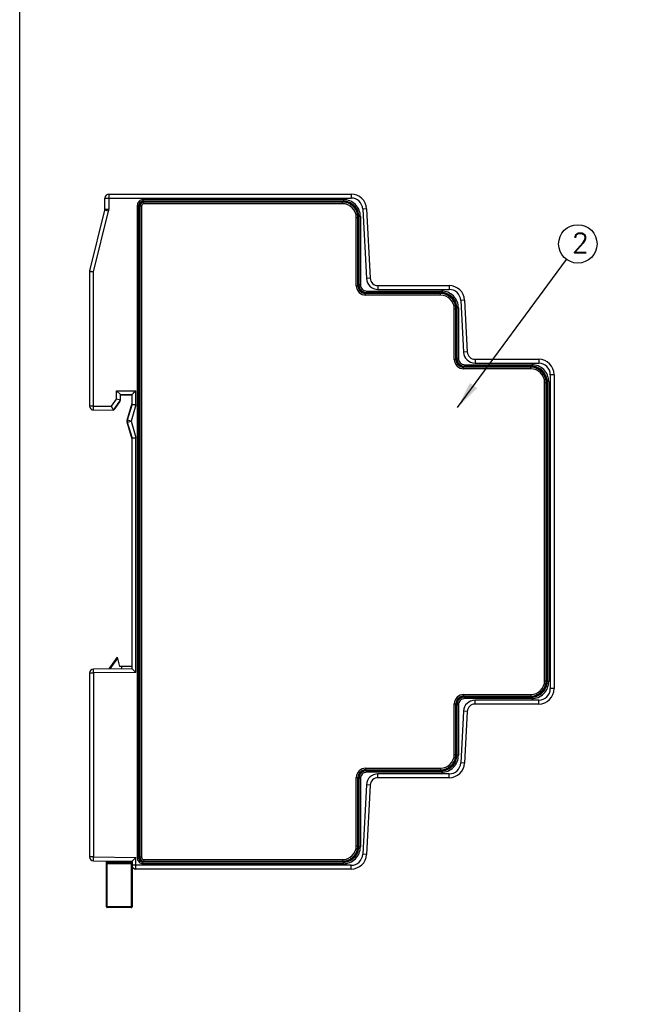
# Model space of a CAD drawing. Extents: x 0 to 500, y 0 to 353.
# Tile 3 of 18: x 0 to 81, y 147 to 275. Entities that reach past the tile are written whole.
import ezdxf

# ---------------------------------------------------------------- set-up
doc = ezdxf.new("R2010")
doc.units = 0
doc.header["$LTSCALE"] = 0.5
doc.layers.get('0').update_dxf_attribs({"linetype": 'CONTINUOUS'})
doc.layers.add('DIM', color=2, linetype='CONTINUOUS')
doc.styles.add('SIMPLEX', font='SIMPLEX.shx')
doc.dimstyles.new('AM_ISO$7', dxfattribs={"dimtxt": 3.5, "dimasz": 3.5, "dimexe": 1, "dimexo": 1, "dimgap": 1.5, "dimtad": 1, "dimdsep": 46, "dimtxsty": 'STANDARD', "dimcen": 0, "dimclrd": 256, "dimclre": 256, "dimclrt": 2, "dimadec": 0, "dimazin": 2, "dimtp": 0.1, "dimtm": 0.1, "dimtfac": 0.71, "dimtdec": 3, "dimtmove": 0, "dimatfit": 3, "dimfxl": 1, "dimlwd": -1, "dimlwe": -1, "dimarcsym": 0})

msp = doc.modelspace()

# ---------------------------------------------------------------- linework, layer by layer
at = {"color": 9, "linetype": 'Continuous'}
for p, q in [((11.053, 251.931), (42.955, 251.931)), ((15.957, 251.728), (15.957, 251.528)), ((15.957, 251.728), (41.95, 251.728)), ((15.957, 251.528), (15.988, 251.496)), ((15.957, 251.528), (41.95, 251.528)), ((41.95, 251.528), (41.919, 251.496)), ((41.95, 251.728), (41.95, 251.528)), ((42.955, 252.431), (42.955, 251.931)), ((15.257, 166.335), (15.257, 251.028)), ((15.257, 251.028), (15.457, 251.028)), ((15.457, 166.335), (15.457, 251.028)), ((15.457, 251.028), (15.488, 250.997)), ((15.585, 250.9), (15.553, 250.931)), ((15.585, 250.9), (15.585, 166.463)), ((15.785, 250.9), (15.585, 250.9)), ((15.785, 250.9), (15.785, 166.463)), ((16.085, 251.4), (16.053, 251.431)), ((16.085, 251.2), (16.085, 251.4)), ((41.822, 251.4), (16.085, 251.4)), ((41.822, 251.2), (16.085, 251.2)), ((41.822, 251.4), (41.853, 251.431)), ((41.822, 251.2), (41.822, 251.4)), ((44.953, 250.536), (44.453, 250.51)), ((44.453, 250.51), (44.925, 241.503)), ((43.622, 240.55), (43.622, 249.4)), ((43.622, 249.4), (43.822, 249.4)), ((43.822, 249.4), (43.853, 249.432)), ((43.822, 240.55), (43.822, 249.4)), ((43.95, 249.528), (43.918, 249.497)), ((43.95, 249.528), (43.95, 240.678)), ((44.15, 249.528), (43.95, 249.528)), ((44.15, 249.528), (44.15, 240.678)), ((9.553, 224.955), (9.553, 242.37)), ((45.425, 241.529), (44.925, 241.503)), ((43.622, 240.55), (43.822, 240.55)), ((43.853, 240.581), (43.822, 240.55)), ((43.918, 240.646), (43.95, 240.678)), ((44.15, 240.678), (43.95, 240.678)), ((46.423, 240.581), (46.423, 240.081)), ((46.423, 240.081), (55.655, 240.081)), ((55.655, 240.581), (55.655, 240.081)), ((44.853, 239.581), (44.822, 239.55)), ((44.822, 239.35), (44.822, 239.55)), ((54.522, 239.55), (44.822, 239.55)), ((54.522, 239.35), (44.822, 239.35)), ((44.918, 239.646), (44.95, 239.678)), ((44.95, 239.878), (44.95, 239.678)), ((44.95, 239.878), (54.65, 239.878)), ((44.95, 239.678), (54.65, 239.678)), ((54.522, 239.55), (54.553, 239.581)), ((54.522, 239.35), (54.522, 239.55)), ((54.65, 239.678), (54.619, 239.646)), ((54.65, 239.878), (54.65, 239.678)), ((56.322, 231), (56.322, 237.55)), ((56.322, 237.55), (56.522, 237.55)), ((56.522, 237.55), (56.553, 237.582)), ((56.522, 231), (56.522, 237.55)), ((56.65, 237.678), (56.618, 237.647)), ((56.65, 237.678), (56.65, 231.128)), ((56.85, 237.678), (56.65, 237.678)), ((56.85, 237.678), (56.85, 231.128)), ((57.653, 238.686), (57.153, 238.66)), ((57.153, 238.66), (57.505, 231.953)), ((56.618, 231.096), (56.65, 231.128)), ((56.85, 231.128), (56.65, 231.128)), ((58.004, 231.979), (57.505, 231.953)), ((56.322, 231), (56.522, 231)), ((56.553, 231.031), (56.522, 231)), ((57.553, 230.031), (57.522, 230)), ((57.522, 229.8), (57.522, 230)), ((66.222, 230), (57.522, 230)), ((66.222, 229.8), (57.522, 229.8)), ((57.618, 230.096), (57.65, 230.128)), ((57.65, 230.328), (57.65, 230.128)), ((57.65, 230.328), (66.35, 230.328)), ((57.65, 230.128), (66.35, 230.128)), ((59.003, 231.031), (59.003, 230.531)), ((59.003, 230.531), (67.253, 230.531)), ((66.222, 230), (66.253, 230.031)), ((66.222, 229.8), (66.222, 230)), ((66.319, 230.096), (66.35, 230.128)), ((66.35, 230.328), (66.35, 230.128)), ((67.253, 231.031), (67.253, 230.531)), ((69.253, 229.031), (68.753, 229.031)), ((68.753, 229.031), (68.753, 188.331)), ((68.022, 228), (68.222, 228)), ((68.022, 189.363), (68.022, 228)), ((68.222, 228), (68.253, 228.032)), ((68.222, 189.363), (68.222, 228)), ((68.318, 228.097), (68.35, 228.128)), ((68.55, 228.128), (68.35, 228.128)), ((68.35, 228.128), (68.35, 189.234)), ((68.55, 228.128), (68.55, 189.234)), ((12.551, 225.868), (12.551, 226.953)), ((12.551, 226.953), (15.053, 226.953)), ((15.053, 225.123), (15.053, 226.953)), ((9.553, 224.955), (9.053, 224.955)), ((9.549, 224.455), (9.553, 224.955)), ((9.553, 224.955), (11.905, 224.934)), ((11.905, 224.934), (12.551, 225.868)), ((15.053, 225.123), (14.426, 223.001)), ((14.426, 223.001), (13.947, 223.143)), ((13.947, 222.86), (14.426, 223.001)), ((14.426, 223.001), (15.053, 220.88)), ((15.053, 190.416), (15.053, 220.88)), ((12.66, 192.276), (11.687, 190.886)), ((9.053, 190.368), (9.553, 190.368)), ((9.553, 190.368), (9.549, 190.868)), ((15.053, 190.416), (9.553, 190.368)), ((9.553, 190.368), (9.553, 166.505)), ((68.022, 189.363), (68.222, 189.363)), ((68.222, 189.363), (68.253, 189.331)), ((68.35, 189.234), (68.318, 189.266)), ((68.55, 189.234), (68.35, 189.234)), ((69.253, 188.331), (68.753, 188.331)), ((57.522, 187.563), (66.222, 187.563)), ((57.522, 187.563), (57.522, 187.363)), ((57.522, 187.363), (66.222, 187.363)), ((57.553, 187.331), (57.522, 187.363)), ((57.618, 187.266), (57.65, 187.235)), ((66.35, 187.235), (57.65, 187.235)), ((57.65, 187.035), (57.65, 187.235)), ((66.35, 187.035), (57.65, 187.035)), ((67.253, 186.831), (59.003, 186.831)), ((59.003, 186.331), (59.003, 186.831)), ((66.222, 187.563), (66.222, 187.363)), ((66.222, 187.363), (66.253, 187.331)), ((66.35, 187.235), (66.319, 187.266)), ((66.35, 187.035), (66.35, 187.235)), ((67.253, 186.331), (67.253, 186.831)), ((56.322, 186.363), (56.522, 186.363)), ((56.322, 179.813), (56.322, 186.363)), ((56.553, 186.332), (56.522, 186.363)), ((56.522, 179.813), (56.522, 186.363)), ((56.618, 186.266), (56.65, 186.235)), ((56.85, 186.235), (56.65, 186.235)), ((56.65, 186.235), (56.65, 179.684)), ((56.85, 186.235), (56.85, 179.684)), ((57.505, 185.41), (57.153, 178.703)), ((58.004, 185.384), (57.505, 185.41)), ((56.322, 179.813), (56.522, 179.813)), ((56.522, 179.813), (56.553, 179.781)), ((56.65, 179.684), (56.618, 179.716)), ((56.85, 179.684), (56.65, 179.684)), ((44.822, 178.013), (54.522, 178.013)), ((44.822, 178.013), (44.822, 177.813)), ((44.822, 177.813), (54.522, 177.813)), ((44.853, 177.781), (44.822, 177.813)), ((44.918, 177.716), (44.95, 177.685)), ((54.65, 177.685), (44.95, 177.685)), ((44.95, 177.485), (44.95, 177.685)), ((54.65, 177.485), (44.95, 177.485)), ((54.522, 178.013), (54.522, 177.813)), ((54.522, 177.813), (54.553, 177.781)), ((54.65, 177.685), (54.619, 177.716)), ((54.65, 177.485), (54.65, 177.685)), ((57.653, 178.677), (57.153, 178.703)), ((43.622, 176.813), (43.822, 176.813)), ((43.622, 167.963), (43.622, 176.813)), ((43.853, 176.782), (43.822, 176.813)), ((43.822, 167.963), (43.822, 176.813)), ((43.918, 176.716), (43.95, 176.685)), ((44.15, 176.685), (43.95, 176.685)), ((43.95, 176.685), (43.95, 167.834)), ((44.15, 176.685), (44.15, 167.834)), ((55.655, 177.281), (46.423, 177.281)), ((46.423, 176.781), (46.423, 177.281)), ((55.655, 176.781), (55.655, 177.281)), ((44.925, 175.86), (44.453, 166.853)), ((45.425, 175.834), (44.925, 175.86)), ((43.622, 167.963), (43.822, 167.963)), ((43.822, 167.963), (43.853, 167.931)), ((43.95, 167.834), (43.918, 167.866)), ((44.15, 167.834), (43.95, 167.834)), ((9.553, 166.505), (9.053, 166.505)), ((9.549, 166.005), (9.553, 166.505)), ((9.553, 166.505), (15.053, 166.457)), ((11.353, 159.941), (11.353, 165.989)), ((13.353, 165.741), (13.353, 165.972)), ((14.453, 165.962), (14.453, 159.941)), ((15.053, 164.931), (15.053, 166.457)), ((15.257, 166.335), (15.457, 166.335)), ((15.457, 166.335), (15.488, 166.366)), ((15.585, 166.463), (15.553, 166.431)), ((15.785, 166.463), (15.585, 166.463)), ((16.085, 165.963), (16.053, 165.931)), ((16.085, 166.163), (41.822, 166.163)), ((16.085, 166.163), (16.085, 165.963)), ((16.085, 165.963), (41.822, 165.963)), ((41.822, 166.163), (41.822, 165.963)), ((41.822, 165.963), (41.853, 165.931)), ((44.953, 166.827), (44.453, 166.853)), ((11.253, 165.841), (14.553, 165.841)), ((11.253, 165.641), (14.553, 165.641)), ((42.955, 165.431), (14.553, 165.431)), ((15.957, 165.835), (15.988, 165.866)), ((41.95, 165.835), (15.957, 165.835)), ((15.957, 165.635), (15.957, 165.835)), ((41.95, 165.635), (15.957, 165.635)), ((41.95, 165.835), (41.919, 165.866)), ((41.95, 165.635), (41.95, 165.835)), ((42.955, 164.931), (42.955, 165.431)), ((14.553, 160.041), (11.253, 160.041))]:
    msp.add_line(p, q, dxfattribs=at)
at = {"color": 7, "linetype": 'Continuous'}
for p, q in [((11.053, 250.493), (11.053, 251.931)), ((11.553, 252.431), (42.955, 252.431)), ((11.553, 252.431), (11.553, 250.493)), ((41.919, 251.496), (15.988, 251.496)), ((9.068, 242.491), (11.038, 250.372)), ((9.553, 242.37), (11.523, 250.25)), ((11.523, 250.25), (11.038, 250.372)), ((11.053, 250.493), (11.553, 250.493)), ((15.488, 250.997), (15.488, 166.366)), ((15.553, 250.931), (15.553, 166.431)), ((41.853, 251.431), (16.053, 251.431)), ((44.953, 250.536), (45.425, 241.529)), ((43.853, 240.581), (43.853, 249.432)), ((43.918, 240.646), (43.918, 249.497)), ((9.053, 242.37), (9.053, 224.955)), ((9.553, 242.37), (9.053, 242.37)), ((9.068, 242.491), (9.553, 242.37)), ((46.423, 240.581), (55.655, 240.581)), ((54.553, 239.581), (44.853, 239.581)), ((54.619, 239.646), (44.918, 239.646)), ((56.553, 231.031), (56.553, 237.582)), ((56.618, 231.096), (56.618, 237.647)), ((57.653, 238.686), (58.004, 231.979)), ((66.253, 230.031), (57.553, 230.031)), ((66.319, 230.096), (57.618, 230.096)), ((59.003, 231.031), (67.253, 231.031)), ((69.253, 229.031), (69.253, 188.331)), ((68.253, 189.331), (68.253, 228.032)), ((68.318, 189.266), (68.318, 228.097)), ((13.051, 226.453), (12.551, 226.953)), ((13.051, 225.712), (13.051, 226.453)), ((13.051, 226.453), (14.553, 226.453)), ((13.053, 226.418), (14.553, 226.418)), ((14.553, 225.195), (14.553, 226.453)), ((12.165, 224.432), (13.051, 225.712)), ((12.358, 224.65), (12.964, 225.525)), ((13.051, 225.712), (12.551, 225.868)), ((13.909, 223.143), (14.553, 225.325)), ((14.553, 225.195), (13.947, 223.143)), ((9.549, 224.455), (12.165, 224.432)), ((14.553, 220.678), (13.909, 222.86)), ((13.947, 222.86), (14.553, 220.808)), ((14.553, 190.911), (14.553, 220.808)), ((12.626, 192.402), (11.564, 190.885)), ((12.626, 192.402), (12.953, 191.181)), ((9.053, 190.368), (9.053, 166.505)), ((14.553, 190.911), (9.549, 190.868)), ((14.553, 191.181), (12.953, 191.181)), ((13.253, 190.9), (13.253, 191.181)), ((14.553, 190.911), (15.053, 190.416)), ((57.553, 187.331), (66.253, 187.331)), ((57.618, 187.266), (66.319, 187.266)), ((56.553, 179.781), (56.553, 186.332)), ((56.618, 179.716), (56.618, 186.266)), ((58.004, 185.384), (57.653, 178.677)), ((67.253, 186.331), (59.003, 186.331)), ((44.853, 177.781), (54.553, 177.781)), ((44.918, 177.716), (54.619, 177.716)), ((43.853, 167.931), (43.853, 176.782)), ((43.918, 167.866), (43.918, 176.716)), ((55.655, 176.781), (46.423, 176.781)), ((45.425, 175.834), (44.953, 166.827)), ((9.549, 166.005), (14.553, 165.961)), ((11.253, 160.041), (11.253, 165.99)), ((13.253, 165.841), (13.253, 165.973)), ((14.553, 165.961), (15.053, 166.457)), ((14.553, 165.961), (14.553, 160.041)), ((11.353, 165.741), (14.453, 165.741)), ((42.955, 164.931), (15.053, 164.931)), ((15.988, 165.866), (41.919, 165.866)), ((16.053, 165.931), (41.853, 165.931)), ((14.453, 159.941), (11.353, 159.941))]:
    msp.add_line(p, q, dxfattribs=at)
for centre, radius, start, end in [((11.553, 251.931), 0.5, 90, 180), ((42.955, 250.431), 2, 3, 90), ((10.553, 250.493), 0.5, 345.96376, 0), ((10.553, 250.493), 1, 345.96376, 0), ((9.553, 242.37), 0.5, 165.96376, 180), ((46.423, 241.581), 1, 183, 270), ((55.655, 238.581), 2, 3, 90), ((59.003, 232.031), 1, 183, 270), ((67.253, 229.031), 2, 0, 90), ((9.553, 224.955), 0.5, 180, 269.5), ((12.552, 225.81), 0.502, 325.32234, 336.85065), ((12.553, 225.81), 0.5, 336.87115, 346.38045), ((9.553, 190.368), 0.5, 90.5, 180), ((67.253, 188.331), 2, 270, 0), ((59.003, 185.331), 1, 90, 177), ((55.655, 178.781), 2, 270, 357), ((46.423, 175.781), 1, 90, 177), ((9.553, 166.505), 0.5, 180, 269.5), ((42.955, 166.931), 2, 270, 357), ((11.353, 165.641), 0.1, 90, 180), ((13.153, 165.841), 0.1, 270, 0), ((14.453, 165.641), 0.1, 0, 90), ((15.053, 165.431), 0.5, 180, 270), ((11.353, 160.041), 0.1, 180, 270), ((14.453, 160.041), 0.1, 270, 0)]:
    msp.add_arc(centre, radius, start, end, dxfattribs=at)
at = {"color": 9, "linetype": 'Continuous'}
for centre, radius, start, end in [((15.957, 251.028), 0.7, 89.99707, 180.00293), ((15.956, 251.028), 0.5, 89.98727, 180.01274), ((41.95, 249.528), 2.2, 359.99668, 90.00326), ((41.95, 249.528), 1.999, 359.99427, 90.00572), ((42.955, 250.431), 1.5, 3, 90), ((16.085, 250.9), 0.5, 90.00638, 179.99362), ((41.822, 249.4), 2, 359.99904, 90.00096), ((41.822, 249.4), 1.8, 359.99668, 90.00338), ((46.423, 241.581), 1.5, 183, 270), ((44.821, 240.55), 1.2, 179.99647, 270.00353), ((44.821, 240.55), 1, 179.99155, 270.00845), ((44.95, 240.678), 1, 180.00125, 269.99875), ((44.95, 240.678), 0.8, 179.99632, 270.00368), ((55.655, 238.581), 1.5, 3, 90), ((54.522, 237.55), 2, 359.99904, 90.00096), ((54.522, 237.55), 1.8, 359.99668, 90.00338), ((54.65, 237.678), 2.2, 359.99668, 90.00326), ((54.65, 237.678), 1.999, 359.99427, 90.00572), ((57.65, 231.128), 1, 180.00125, 269.99875), ((57.65, 231.128), 0.8, 179.99632, 270.00368), ((59.003, 232.031), 1.5, 183, 270), ((57.521, 231), 1.2, 179.99647, 270.00353), ((57.521, 231), 1, 179.99155, 270.00845), ((66.222, 228), 2, 359.99904, 90.00096), ((66.222, 228), 1.8, 359.99668, 90.00338), ((66.35, 228.128), 2.2, 359.99662, 90.00332), ((66.35, 228.128), 1.999, 359.99418, 90.00576), ((67.253, 229.031), 1.5, 0, 90), ((66.222, 189.363), 2, 269.99904, 0.00096), ((66.222, 189.362), 1.8, 269.99668, 0.00338), ((66.35, 189.234), 2.2, 269.99668, 0.00326), ((66.35, 189.234), 1.999, 269.99427, 0.00572), ((67.253, 188.331), 1.5, 270, 0), ((57.521, 186.363), 1.2, 89.99647, 180.00353), ((57.521, 186.363), 1, 89.99155, 180.00845), ((57.65, 186.235), 1, 90.00125, 179.99875), ((57.65, 186.235), 0.8, 89.99632, 180.00368), ((59.003, 185.331), 1.5, 90, 177), ((54.522, 179.813), 2, 269.99904, 0.00096), ((54.522, 179.812), 1.8, 269.99668, 0.00338), ((54.65, 179.684), 2.2, 269.99668, 0.00326), ((54.65, 179.684), 1.999, 269.99427, 0.00572), ((44.821, 176.813), 1.2, 89.99647, 180.00353), ((44.821, 176.813), 1, 89.99155, 180.00845), ((44.95, 176.685), 1, 90.00125, 179.99875), ((44.95, 176.685), 0.8, 89.99632, 180.00368), ((55.655, 178.781), 1.5, 270, 357), ((46.423, 175.781), 1.5, 90, 177), ((41.822, 167.963), 2, 269.99904, 0.00096), ((41.822, 167.962), 1.8, 269.99668, 0.00338), ((41.95, 167.834), 2.2, 269.99668, 0.00326), ((41.95, 167.834), 1.999, 269.99427, 0.00572), ((15.957, 166.335), 0.7, 179.99707, 270.00293), ((15.956, 166.335), 0.5, 179.98727, 270.01274), ((16.085, 166.463), 0.5, 180.00638, 269.99362), ((42.955, 166.931), 1.5, 270, 357)]:
    msp.add_arc(centre, radius, start, end, dxfattribs=at)
at = {"color": 7, "linetype": 'Continuous'}
for centre, major_axis, ratio, start_param, end_param in [((15.988, 250.996), (-0.354, 0.354), 0.9996955, 5.4979394, 7.0684312), ((41.918, 249.496), (1.415, 1.415), 0.9996955, -0.7852459, 0.7852459), ((16.053, 250.931), (-0.354, 0.354), 0.9996955, -0.7852459, 0.7852459), ((41.853, 249.431), (1.415, 1.415), 0.9996955, -0.7852459, 0.7852459), ((44.853, 240.582), (0.707, 0.707), 0.9996955, 2.3563468, 3.9268385), ((44.918, 240.647), (0.707, 0.707), 0.9996955, 2.3563468, 3.9268385), ((54.553, 237.581), (1.415, 1.415), 0.9996955, -0.7852459, 0.7852459), ((54.618, 237.646), (1.415, 1.415), 0.9996955, -0.7852459, 0.7852459), ((57.618, 231.097), (0.707, 0.707), 0.9996955, 2.3563468, 3.9268385), ((57.553, 231.032), (0.707, 0.707), 0.9996955, 2.3563468, 3.9268385), ((66.253, 228.031), (1.415, 1.415), 0.9996955, -0.7852459, 0.7852459), ((66.318, 228.096), (-1.415, -1.415), 0.9996955, 2.3563468, 3.9268385), ((14.388, 223.001), (0.5, 0), 0.9999934, 9.1374983, 9.7120576), ((66.253, 189.332), (-1.415, 1.415), 0.9996955, -3.9268385, -2.3563468), ((66.318, 189.267), (1.415, -1.415), 0.9996955, -0.7852459, 0.7852459), ((57.553, 186.331), (0.707, -0.707), 0.9996955, 2.3563468, 3.9268385), ((57.618, 186.266), (0.707, -0.707), 0.9996955, -2.6704636, -2.4101842), ((57.618, 186.266), (-0.707, 0.707), 0.9996955, -0.4711289, 0.4711291), ((57.618, 186.266), (0.707, -0.707), 0.9996955, 2.3563468, 2.6704637), ((57.618, 186.266), (-0.707, 0.707), 0.9996955, 0.7314084, 0.7852459), ((54.553, 179.782), (1.415, -1.415), 0.9996955, -0.7852459, 0.7852459), ((54.618, 179.717), (1.415, -1.415), 0.9996955, -0.7852459, 0.7852459), ((44.853, 176.781), (0.707, -0.707), 0.9996955, 2.3563468, 3.9268385), ((44.918, 176.716), (-0.707, 0.707), 0.9996955, -0.4711289, 0.7314084), ((44.918, 176.716), (0.707, -0.707), 0.9996955, 2.3563468, 2.6704637), ((44.918, 176.716), (0.707, -0.707), 0.9996955, -2.4101842, -2.3563468), ((41.853, 167.932), (1.415, -1.415), 0.9996955, -0.7852459, 0.7852459), ((41.918, 167.867), (1.415, -1.415), 0.9996955, -0.7852459, 0.7852459), ((15.988, 166.366), (-0.354, -0.354), 0.9996955, 5.4979394, 7.0684312), ((16.053, 166.431), (0.354, 0.354), 0.9996955, -3.9268385, -2.3563468)]:
    msp.add_ellipse(centre, major_axis=major_axis, ratio=ratio, start_param=start_param, end_param=end_param, dxfattribs=at)
at = {"color": 9, "linetype": 'Continuous'}
for points, knots in [([(16.085, 251.2), (16.008, 251.2), (15.849, 251.136), (15.785, 250.976), (15.785, 250.9)], [0, 0, 0, 0, 0.5001538, 1, 1, 1, 1]), ([(12.331, 224.667), (12.335, 224.664), (12.342, 224.66), (12.351, 224.654), (12.355, 224.652), (12.358, 224.649), (12.358, 224.65)], [0, 0, 0, 0, 0.4376186, 0.7515845, 0.9397096, 1, 1, 1, 1]), ([(12.964, 225.525), (12.964, 225.524), (12.96, 225.528), (12.957, 225.529), (12.948, 225.536), (12.941, 225.54), (12.937, 225.542)], [0, 0, 0, 0, 0.0602973, 0.2484224, 0.5623846, 1, 1, 1, 1]), ([(15.785, 166.463), (15.785, 166.386), (15.849, 166.227), (16.008, 166.163), (16.085, 166.163)], [0, 0, 0, 0, 0.5001538, 1, 1, 1, 1])]:
    msp.add_open_spline(points, degree=3, knots=knots, dxfattribs=at)
at = {"color": 7, "linetype": 'Continuous'}
for points, knots in [([(14.553, 226.453), (14.553, 226.451), (14.561, 226.463), (14.568, 226.467), (14.586, 226.486), (14.607, 226.506), (14.633, 226.533), (14.675, 226.574), (14.733, 226.633), (14.807, 226.707), (14.915, 226.815), (14.997, 226.897), (15.053, 226.953)], [0, 0, 0, 0, 0.0069656, 0.0275035, 0.0604474, 0.1043247, 0.1572536, 0.2173542, 0.3537532, 0.504996, 0.6655949, 1, 1, 1, 1]), ([(12.165, 224.432), (12.167, 224.432), (12.161, 224.438), (12.16, 224.444), (12.151, 224.459), (12.143, 224.476), (12.131, 224.5), (12.111, 224.538), (12.081, 224.594), (12.042, 224.67), (11.999, 224.754), (11.953, 224.843), (11.921, 224.904), (11.905, 224.934)], [0, 0, 0, 0, 0.0054426, 0.0218233, 0.0486684, 0.0853679, 0.1312244, 0.1854302, 0.315288, 0.4678961, 0.6367075, 0.8158422, 1, 1, 1, 1]), ([(14.553, 225.195), (14.553, 225.196), (14.558, 225.194), (14.564, 225.195), (14.577, 225.192), (14.593, 225.189), (14.614, 225.186), (14.65, 225.181), (14.705, 225.173), (14.78, 225.162), (14.865, 225.15), (14.957, 225.137), (15.021, 225.128), (15.053, 225.123)], [0, 0, 0, 0, 0.0048528, 0.019426, 0.0435265, 0.0769019, 0.1192462, 0.1700491, 0.2947898, 0.4463677, 0.6190229, 0.8062916, 1, 1, 1, 1]), ([(14.553, 220.808), (14.553, 220.807), (14.558, 220.809), (14.564, 220.808), (14.576, 220.811), (14.592, 220.813), (14.614, 220.816), (14.65, 220.822), (14.704, 220.829), (14.779, 220.84), (14.865, 220.853), (14.957, 220.866), (15.021, 220.875), (15.053, 220.88)], [0, 0, 0, 0, 0.0047459, 0.0190539, 0.0428274, 0.0759086, 0.1180688, 0.1687933, 0.293576, 0.4453155, 0.6182329, 0.8058699, 1, 1, 1, 1])]:
    msp.add_open_spline(points, degree=3, knots=knots, dxfattribs=at)
for points in [[(12.358, 224.65), (12.324, 224.6), (12.28, 224.556), (12.231, 224.522)], [(13.947, 223.143), (13.92, 223.052), (13.92, 222.95), (13.947, 222.86)]]:
    msp.add_open_spline(points, degree=3, dxfattribs=at)
at = {"layer": 'DIM'}
msp.add_lwpolyline([(0, 353.151), (500, 353.151), (500, 0), (0, 0)], close=True, dxfattribs=at)
at = {"layer": 'DIM', "color": 7}
msp.add_circle((72.324, 245.987), 2.488, dxfattribs=at)

# ---------------------------------------------------------------- texts
at = {"layer": 'DIM', "color": 7, "linetype": 'Continuous', "style": 'SIMPLEX'}
msp.add_text('2', height=2.488, dxfattribs=at).set_placement((71.581, 244.893))

# ---------------------------------------------------------------- leaders
at = {"layer": 'DIM'}
msp.add_leader([(56.736, 224.792), (70.849, 243.983)], dimstyle='AM_ISO$7', override={"dimgap": 1.5, "dimtad": 0}, dxfattribs=at)

doc.saveas('drawing.dxf')
